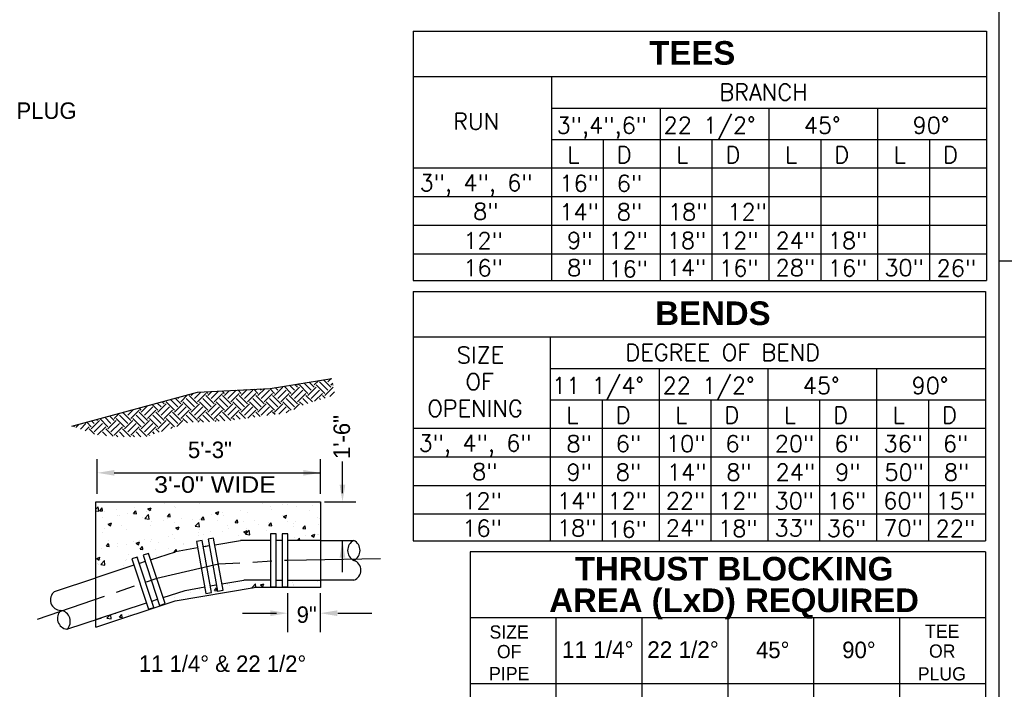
# Model space of a CAD drawing. Header units: feet. Extents: x 6 to 191, y 4 to 30.
# Tile 29 of 42: x 72.59 to 80.3, y 8.84 to 14.08. Entities that reach past the tile are written whole.
import ezdxf
from ezdxf.enums import TextEntityAlignment as Align

# ---------------------------------------------------------------- set-up
doc = ezdxf.new("R2010")
doc.units = ezdxf.units.FT
doc.header["$MEASUREMENT"] = 0
doc.linetypes.add('DASHDOT', pattern=[1, 0.5, -0.25, 0, -0.25])
doc.linetypes.add('E', pattern=[1, 0.75, -0.05, 0.15, -0.05])
for name, color, linetype in [('DETAIL', 130, 'Continuous'), ('DETAILS', 4, 'Continuous'), ('MISC_LINE', 10, 'DASHDOT'), ('SHEET', 7, 'Continuous'), ('text', 9, 'Continuous')]:
    doc.layers.add(name, color=color, linetype=linetype)
doc.styles.add('RS1', font='SIMPLEX.SHX', dxfattribs={"height": 0.1})
doc.styles.add('SOLID', font='arialbd.ttf')
doc.styles.get("Standard").update_dxf_attribs({"font": 'font31.shx'})

msp = doc.modelspace()

# ---------------------------------------------------------------- linework, layer by layer
at = {"color": 247}
for p, q in [((74.89612, 11.21894), (74.93095, 11.25377)), ((75.02661, 11.20262), (74.96928, 11.25996)), ((75.00214, 11.2434), (75.02823, 11.26948)), ((74.19475, 11.15369), (74.17605, 11.1724)), ((74.19475, 11.13738), (74.23281, 11.17544)), ((74.21922, 11.11291), (74.28446, 11.17816)), ((74.32524, 11.15369), (74.2999, 11.17903)), ((74.32524, 11.13738), (74.37069, 11.18283)), ((74.34971, 11.17816), (74.34634, 11.18152)), ((74.34971, 11.11291), (74.41495, 11.17816)), ((74.45573, 11.15369), (74.42374, 11.18567)), ((74.45573, 11.13738), (74.50857, 11.19022)), ((74.48019, 11.17816), (74.47019, 11.18816)), ((74.48019, 11.11291), (74.54544, 11.17816)), ((74.58621, 11.15369), (74.54759, 11.19231)), ((74.58621, 11.13738), (74.65146, 11.20262)), ((74.61068, 11.17816), (74.59014, 11.1987)), ((74.61068, 11.11291), (74.67592, 11.17816)), ((74.63515, 11.20262), (74.63227, 11.2055)), ((74.7167, 11.15369), (74.66035, 11.21004)), ((74.74117, 11.17816), (74.70248, 11.21685)), ((74.7167, 11.13738), (74.78195, 11.20262)), ((74.74117, 11.11291), (74.80641, 11.17816)), ((74.76563, 11.20262), (74.74461, 11.22365)), ((74.76563, 11.21894), (74.77532, 11.22862)), ((74.84719, 11.15369), (74.78195, 11.21894)), ((74.87166, 11.17816), (74.81482, 11.235)), ((74.84719, 11.13738), (74.91243, 11.20262)), ((74.89612, 11.20262), (74.85694, 11.24181)), ((74.87166, 11.2434), (74.87259, 11.24433)), ((74.87166, 11.11291), (74.9369, 11.17816)), ((74.97768, 11.15369), (74.91243, 11.21894)), ((75.00214, 11.17816), (74.9369, 11.2434)), ((74.97768, 11.13738), (75.04292, 11.20262)), ((75.02661, 11.21894), (75.04128, 11.2336)), ((75.04452, 11.21733), (75.04292, 11.21894)), ((73.82775, 11.04767), (73.77045, 11.10498)), ((73.85222, 11.07214), (73.80898, 11.11538)), ((73.82775, 11.11291), (73.83807, 11.12323)), ((73.85222, 11.08845), (73.9051, 11.14132)), ((73.95824, 11.04767), (73.893, 11.11291)), ((73.98271, 11.07214), (73.91746, 11.13738)), ((73.93378, 11.13738), (73.94978, 11.15339)), ((73.95824, 11.11291), (74.00876, 11.16343)), ((73.98271, 11.08845), (74.04795, 11.15369)), ((74.08873, 11.04767), (74.02349, 11.11291)), ((74.1132, 11.07214), (74.04795, 11.13738)), ((74.06426, 11.15369), (74.0522, 11.16576)), ((74.06426, 11.13738), (74.09493, 11.16805)), ((74.08873, 11.11291), (74.14664, 11.17082)), ((74.1132, 11.08845), (74.17844, 11.15369)), ((74.21922, 11.04767), (74.15397, 11.11291)), ((74.24368, 11.07214), (74.17844, 11.13738)), ((74.24368, 11.08845), (74.30893, 11.15369)), ((74.34971, 11.04767), (74.28446, 11.11291)), ((74.37417, 11.07214), (74.30893, 11.13738)), ((74.37417, 11.08845), (74.43942, 11.15369)), ((74.48019, 11.04767), (74.41495, 11.11291)), ((74.50466, 11.07214), (74.43942, 11.13738)), ((74.50466, 11.08845), (74.5699, 11.15369)), ((74.61068, 11.04767), (74.54544, 11.11291)), ((74.63515, 11.07214), (74.5699, 11.13738)), ((74.63515, 11.08845), (74.70039, 11.15369)), ((74.74117, 11.04767), (74.67592, 11.11291)), ((74.76563, 11.07214), (74.70039, 11.13738)), ((74.76563, 11.08845), (74.83088, 11.15369)), ((74.84497, 11.07435), (74.80641, 11.11291)), ((74.88227, 11.08599), (74.83088, 11.13738)), ((74.89884, 11.09117), (74.96137, 11.15369)), ((74.94442, 11.1054), (74.9369, 11.11291)), ((74.98171, 11.11704), (74.96137, 11.13738)), ((75.01741, 11.12818), (75.05485, 11.16562)), ((73.43629, 10.98243), (73.48059, 11.02672)), ((73.46076, 10.95796), (73.526, 11.0232)), ((73.54231, 11.0232), (73.52642, 11.0391)), ((73.54231, 11.00689), (73.5923, 11.05688)), ((73.56678, 11.04767), (73.56495, 11.0495)), ((73.56678, 10.98243), (73.63202, 11.04767)), ((73.59125, 10.95796), (73.65649, 11.0232)), ((73.6728, 11.0232), (73.62917, 11.06683)), ((73.69727, 11.04767), (73.6677, 11.07724)), ((73.6728, 11.00689), (73.73804, 11.07214)), ((73.69727, 10.98243), (73.76251, 11.04767)), ((73.72173, 11.07214), (73.70623, 11.08764)), ((73.72173, 11.08845), (73.72636, 11.09307)), ((73.72173, 10.95796), (73.78698, 11.0232)), ((73.80329, 11.0232), (73.73804, 11.08845)), ((73.80329, 11.00689), (73.86853, 11.07214)), ((73.82775, 10.98243), (73.893, 11.04767)), ((73.85222, 10.95796), (73.91746, 11.0232)), ((73.93378, 11.0232), (73.86853, 11.08845)), ((73.93378, 11.00689), (73.99902, 11.07214)), ((73.95824, 10.98243), (74.02349, 11.04767)), ((73.98271, 10.95796), (74.04795, 11.0232)), ((74.06426, 11.0232), (73.99902, 11.08845)), ((74.06426, 11.00689), (74.12951, 11.07214)), ((74.08873, 10.98243), (74.15397, 11.04767)), ((74.1132, 10.95796), (74.17844, 11.0232)), ((74.19475, 11.0232), (74.12951, 11.08845)), ((74.19475, 11.00689), (74.25999, 11.07214)), ((74.21922, 10.98243), (74.28446, 11.04767)), ((74.24368, 10.95796), (74.30893, 11.0232)), ((74.32524, 11.0232), (74.25999, 11.08845)), ((74.32524, 11.00689), (74.39048, 11.07214)), ((74.34971, 10.98243), (74.41495, 11.04767)), ((74.37539, 10.95918), (74.43942, 11.0232)), ((74.45573, 11.0232), (74.39048, 11.08845)), ((74.45573, 11.00689), (74.52097, 11.07214)), ((74.48019, 10.98243), (74.54544, 11.04767)), ((74.58621, 11.0232), (74.52097, 11.08845)), ((74.52593, 10.97923), (74.5699, 11.0232)), ((74.58621, 11.00689), (74.65146, 11.07214)), ((74.62002, 10.99176), (74.67592, 11.04767)), ((74.7167, 11.0232), (74.65146, 11.08845)), ((74.67726, 11.00007), (74.70039, 11.0232)), ((74.73701, 11.0272), (74.78195, 11.07214)), ((74.81004, 11.06036), (74.78195, 11.08845)), ((73.15085, 10.87641), (73.21609, 10.94165)), ((73.19978, 10.94165), (73.19248, 10.94895)), ((73.28134, 10.89272), (73.21817, 10.95588)), ((73.3058, 10.91718), (73.2567, 10.96628)), ((73.28134, 10.87641), (73.34658, 10.94165)), ((73.33027, 10.94165), (73.29523, 10.97668)), ((73.33027, 10.95796), (73.36887, 10.99657)), ((73.41182, 10.89272), (73.34658, 10.95796)), ((73.43629, 10.91718), (73.37105, 10.98243)), ((73.46076, 10.94165), (73.39798, 11.00442)), ((73.41182, 11.00689), (73.41356, 11.00863)), ((73.41182, 10.87641), (73.47707, 10.94165)), ((73.54231, 10.89272), (73.47707, 10.95796)), ((73.56678, 10.91718), (73.50154, 10.98243)), ((73.59125, 10.94165), (73.526, 11.00689)), ((73.54231, 10.87641), (73.60756, 10.94165)), ((73.6728, 10.89272), (73.60756, 10.95796)), ((73.69727, 10.91718), (73.63202, 10.98243)), ((73.72173, 10.94165), (73.65649, 11.00689)), ((73.6728, 10.87641), (73.73804, 10.94165)), ((73.80329, 10.89272), (73.73804, 10.95796)), ((73.82775, 10.91718), (73.76251, 10.98243)), ((73.85222, 10.94165), (73.78698, 11.00689)), ((73.8222, 10.89532), (73.86853, 10.94165)), ((73.90395, 10.92254), (73.86853, 10.95796)), ((73.94746, 10.92797), (73.893, 10.98243)), ((73.98271, 10.94165), (73.91746, 11.00689)), ((73.98534, 10.92797), (73.99902, 10.94165)), ((74.02901, 10.92797), (73.99902, 10.95796)), ((74.07598, 10.92993), (74.02349, 10.98243)), ((74.1132, 10.94165), (74.04795, 11.00689)), ((74.121, 10.93314), (74.12951, 10.94165)), ((74.1521, 10.93536), (74.12951, 10.95796)), ((74.19778, 10.93862), (74.15397, 10.98243)), ((74.24345, 10.94188), (74.17844, 11.00689)), ((74.27248, 10.94548), (74.25999, 10.95796)), ((74.31566, 10.95123), (74.28446, 10.98243)), ((74.35884, 10.95698), (74.30893, 11.00689)), ((74.43081, 10.96656), (74.41495, 10.98243)), ((74.47399, 10.97232), (74.43942, 11.00689)), ((74.54596, 10.9819), (74.54544, 10.98243)), ((74.58914, 10.98765), (74.5699, 11.00689)), ((73.02036, 10.89272), (73.01267, 10.9004)), ((73.03012, 10.88616), (73.05608, 10.91212)), ((73.06629, 10.8734), (73.11007, 10.91718)), ((73.10246, 10.86063), (73.13454, 10.89272)), ((73.15085, 10.89272), (73.11542, 10.92814)), ((73.17641, 10.83453), (73.13454, 10.87641)), ((73.17532, 10.91718), (73.15395, 10.93854)), ((73.17532, 10.85194), (73.24056, 10.91718)), ((73.20016, 10.82785), (73.26503, 10.89272)), ((73.32388, 10.81755), (73.26503, 10.87641)), ((73.3058, 10.85194), (73.37105, 10.91718)), ((73.33027, 10.82747), (73.39551, 10.89272)), ((73.45777, 10.81415), (73.39551, 10.87641)), ((73.43629, 10.85194), (73.50154, 10.91718)), ((73.46076, 10.82747), (73.526, 10.89272)), ((73.5858, 10.81661), (73.526, 10.87641)), ((73.56678, 10.85194), (73.63202, 10.91718)), ((73.59125, 10.82747), (73.65649, 10.89272)), ((73.68369, 10.8492), (73.65649, 10.87641)), ((73.69994, 10.85461), (73.76251, 10.91718)), ((73.7733, 10.87904), (73.78698, 10.89272)), ((73.21713, 10.82644), (73.21609, 10.82747)), ((73.2705, 10.82199), (73.24056, 10.85194)), ((73.35946, 10.81459), (73.34658, 10.82747)), ((73.40884, 10.81415), (73.37105, 10.85194)), ((73.49039, 10.81415), (73.47707, 10.82747)), ((73.53933, 10.81415), (73.50154, 10.85194)), ((73.61027, 10.82476), (73.60756, 10.82747)), ((73.64698, 10.83698), (73.63202, 10.85194)), ((73.18697, 10.24692), (73.2053, 10.26602)), ((73.20938, 10.23096), (73.2053, 10.26601)), ((73.21812, 10.23552), (73.23591, 10.25673)), ((73.24018, 10.23359), (73.23592, 10.25672)), ((73.48819, 10.26213), (73.48819, 10.26213)), ((73.59362, 10.24884), (73.61946, 10.25876)), ((73.59362, 10.24884), (73.61198, 10.23646)), ((73.61199, 10.23645), (73.61947, 10.25875)), ((73.72128, 10.29281), (73.72128, 10.29281)), ((73.79989, 10.26925), (73.79989, 10.26925)), ((73.80946, 10.26327), (73.80946, 10.26327)), ((74.00115, 10.29094), (74.00115, 10.29094)), ((74.29361, 10.29927), (74.29361, 10.29927)), ((74.49064, 10.29094), (74.49064, 10.29094)), ((74.55471, 10.26975), (74.55471, 10.26975)), ((74.64711, 10.28192), (74.64711, 10.28192)), ((74.68766, 10.28262), (74.68766, 10.28262)), ((74.75378, 10.27135), (74.75378, 10.27135)), ((74.78689, 10.30032), (74.78689, 10.30032)), ((74.88468, 10.27429), (74.88468, 10.27429)), ((74.9402, 10.29498), (74.9402, 10.29498)), ((73.18697, 10.23444), (73.20937, 10.23097)), ((73.21812, 10.23552), (73.24018, 10.23359)), ((73.24185, 10.18599), (73.24185, 10.18599)), ((73.25601, 10.23156), (73.25601, 10.23156)), ((73.34841, 10.24373), (73.34841, 10.24373)), ((73.35429, 10.19454), (73.35429, 10.19454)), ((73.36941, 10.19536), (73.36941, 10.19536)), ((73.43354, 10.21366), (73.43354, 10.21366)), ((73.48284, 10.21236), (73.50063, 10.23357)), ((73.48284, 10.21236), (73.5049, 10.21043)), ((73.50491, 10.21043), (73.50064, 10.23356)), ((73.55131, 10.18621), (73.55131, 10.18621)), ((73.57044, 10.17497), (73.59919, 10.20493)), ((73.57044, 10.17497), (73.60326, 10.16988)), ((73.58465, 10.23231), (73.58465, 10.23231)), ((73.60327, 10.16987), (73.59919, 10.20492)), ((73.62304, 10.23964), (73.62304, 10.23964)), ((73.74756, 10.1892), (73.76535, 10.21041)), ((73.74756, 10.1892), (73.76962, 10.18727)), ((73.74833, 10.17789), (73.74833, 10.17789)), ((73.76963, 10.18727), (73.76536, 10.2104)), ((73.85636, 10.17781), (73.85636, 10.17781)), ((73.94535, 10.16956), (73.94535, 10.16956)), ((74.01228, 10.16604), (74.03008, 10.18725)), ((74.03435, 10.16411), (74.03008, 10.18724)), ((74.08945, 10.2085), (74.08945, 10.2085)), ((74.12403, 10.21928), (74.14987, 10.2292)), ((74.12403, 10.21928), (74.14239, 10.2069)), ((74.14239, 10.20689), (74.14988, 10.22919)), ((74.18184, 10.22066), (74.18184, 10.22066)), ((74.18616, 10.19407), (74.18616, 10.19407)), ((74.32162, 10.23907), (74.32162, 10.23907)), ((74.37259, 10.2177), (74.37259, 10.2177)), ((74.56428, 10.24537), (74.56428, 10.24537)), ((74.64561, 10.19683), (74.64561, 10.19683)), ((74.65444, 10.18972), (74.68028, 10.19964)), ((74.65444, 10.18972), (74.6728, 10.17734)), ((74.6728, 10.17733), (74.68029, 10.19963)), ((74.86085, 10.23377), (74.86085, 10.23377)), ((74.92288, 10.18544), (74.92288, 10.18544)), ((74.93571, 10.17212), (74.93571, 10.17212)), ((73.25131, 10.09816), (73.25131, 10.09816)), ((73.28352, 10.1298), (73.30936, 10.13972)), ((73.28352, 10.1298), (73.30187, 10.11742)), ((73.30188, 10.11741), (73.30936, 10.13971)), ((73.39109, 10.11656), (73.39109, 10.11656)), ((73.61855, 10.11678), (73.61855, 10.11678)), ((73.62418, 10.14725), (73.62418, 10.14725)), ((73.71658, 10.15941), (73.71658, 10.15941)), ((73.80497, 10.14041), (73.80497, 10.14041)), ((73.81392, 10.10024), (73.83977, 10.11016)), ((73.81392, 10.10024), (73.83228, 10.08786)), ((73.83229, 10.08785), (73.83977, 10.11016)), ((73.96433, 10.11388), (73.99308, 10.14384)), ((73.96433, 10.11388), (73.99716, 10.10879)), ((73.99716, 10.10878), (73.99309, 10.14383)), ((73.99667, 10.16808), (73.99667, 10.16808)), ((74.01228, 10.16604), (74.03435, 10.16411)), ((74.14237, 10.16124), (74.14237, 10.16124)), ((74.21513, 10.12293), (74.21513, 10.12293)), ((74.22453, 10.0935), (74.22453, 10.0935)), ((74.27701, 10.14288), (74.2948, 10.16409)), ((74.27701, 10.14288), (74.29907, 10.14095)), ((74.29907, 10.14095), (74.29481, 10.16408)), ((74.33939, 10.15291), (74.33939, 10.15291)), ((74.3681, 10.09483), (74.3681, 10.09483)), ((74.43037, 10.15988), (74.43037, 10.15988)), ((74.45762, 10.12419), (74.45762, 10.12419)), ((74.53641, 10.14459), (74.53641, 10.14459)), ((74.54173, 10.11972), (74.55952, 10.14093)), ((74.54173, 10.11972), (74.56379, 10.11779)), ((74.55001, 10.13635), (74.55001, 10.13635)), ((74.5638, 10.11778), (74.55953, 10.14092)), ((74.55979, 10.12251), (74.55979, 10.12251)), ((74.68979, 10.15475), (74.68979, 10.15475)), ((74.73343, 10.13627), (74.73343, 10.13627)), ((74.73404, 10.11579), (74.73404, 10.11579)), ((74.74929, 10.14849), (74.74929, 10.14849)), ((74.80645, 10.09656), (74.82425, 10.11777)), ((74.80645, 10.09656), (74.82851, 10.09463)), ((74.82852, 10.09462), (74.82425, 10.11776)), ((74.93045, 10.12794), (74.93045, 10.12794)), ((73.23736, 10.06312), (73.23736, 10.06312)), ((73.42906, 10.0908), (73.42906, 10.0908)), ((73.75927, 10.03225), (73.75927, 10.03225)), ((73.78465, 10.04904), (73.78465, 10.04904)), ((73.80049, 10.01755), (73.80049, 10.01755)), ((73.99218, 10.04522), (73.99218, 10.04522)), ((73.99236, 10.06293), (73.99236, 10.06293)), ((73.99989, 10.08599), (73.99989, 10.08599)), ((74.08475, 10.0751), (74.08475, 10.0751)), ((74.18168, 10.07121), (74.18168, 10.07121)), ((74.30356, 10.0419), (74.30356, 10.0419)), ((74.34433, 10.07068), (74.37018, 10.0806)), ((74.34433, 10.07068), (74.36269, 10.0583)), ((74.35822, 10.05279), (74.38697, 10.08275)), ((74.35822, 10.05279), (74.39105, 10.0477)), ((74.3627, 10.05829), (74.37018, 10.0806)), ((74.39106, 10.04769), (74.38698, 10.08274)), ((74.5188, 10.07884), (74.5188, 10.07884)), ((74.7448, 10.02563), (74.7448, 10.02563)), ((74.76202, 10.00203), (74.78086, 10.02166)), ((74.78315, 10.00203), (74.78087, 10.02166)), ((74.82579, 10.03987), (74.82579, 10.03987)), ((74.87474, 10.04113), (74.90058, 10.05105)), ((74.87474, 10.04113), (74.8931, 10.02874)), ((74.89311, 10.02873), (74.90059, 10.05104)), ((74.91819, 10.05204), (74.91819, 10.05204)), ((74.93122, 10.04926), (74.93122, 10.04926)), ((73.23287, 9.94026), (73.23287, 9.94026)), ((73.26933, 9.95791), (73.28712, 9.97911)), ((73.26933, 9.95791), (73.29139, 9.95598)), ((73.28241, 10.00594), (73.28241, 10.00594)), ((73.29139, 9.95597), (73.28713, 9.97911)), ((73.294, 9.97099), (73.294, 9.97099)), ((73.35417, 9.97515), (73.35417, 9.97515)), ((73.36023, 9.95637), (73.36023, 9.95637)), ((73.42457, 9.96793), (73.42457, 9.96793)), ((73.47943, 9.99762), (73.47943, 9.99762)), ((73.50382, 9.9812), (73.52966, 9.99112)), ((73.50382, 9.9812), (73.52218, 9.96882)), ((73.52218, 9.96881), (73.52967, 9.99112)), ((73.52709, 10.00168), (73.52709, 10.00168)), ((73.53405, 9.93475), (73.55184, 9.95595)), ((73.55612, 9.93281), (73.55185, 9.95595)), ((73.55725, 9.94804), (73.55725, 9.94804)), ((73.56941, 10.01209), (73.56941, 10.01209)), ((73.61406, 9.99392), (73.61406, 9.99392)), ((73.61949, 10.01384), (73.61949, 10.01384)), ((73.67646, 9.98929), (73.67646, 9.98929)), ((73.75427, 9.93972), (73.75427, 9.93972)), ((73.87309, 9.968), (73.87309, 9.968)), ((73.87348, 9.98097), (73.87348, 9.98097)), ((74.04355, 9.95522), (74.06007, 9.96157)), ((74.05888, 9.95799), (74.06008, 9.96156)), ((74.0705, 9.97264), (74.0705, 9.97264)), ((73.19371, 9.86217), (73.21956, 9.87209)), ((73.19371, 9.86217), (73.21207, 9.84978)), ((73.21208, 9.84978), (73.21956, 9.87208)), ((73.44261, 9.89411), (73.44261, 9.89411)), ((73.52239, 9.86828), (73.52239, 9.86828)), ((73.53405, 9.93475), (73.55611, 9.93282)), ((73.60958, 9.87106), (73.60958, 9.87106)), ((73.65785, 9.93106), (73.65785, 9.93106)), ((73.66217, 9.88668), (73.66217, 9.88668)), ((73.79877, 9.91159), (73.81656, 9.93279)), ((73.79877, 9.91159), (73.8041, 9.91112)), ((73.81988, 9.91483), (73.81657, 9.93279)), ((73.19691, 9.82543), (73.19691, 9.82543)), ((73.20899, 9.81834), (73.20899, 9.81834)), ((73.22548, 9.81545), (73.25423, 9.84541)), ((73.22548, 9.81545), (73.2583, 9.81036)), ((73.22737, 9.85717), (73.22737, 9.85717)), ((73.22839, 9.8174), (73.22839, 9.8174)), ((73.25831, 9.81035), (73.25423, 9.8454)), ((73.40601, 9.81001), (73.40601, 9.81001)), ((73.42008, 9.84507), (73.42008, 9.84507)), ((73.43, 9.85611), (73.43, 9.85611)), ((74.1147, 9.61081), (74.1325, 9.63202)), ((74.13677, 9.60887), (74.1325, 9.63201)), ((74.21404, 9.65558), (74.21404, 9.65558)), ((74.40716, 9.63218), (74.4359, 9.66214)), ((74.40716, 9.63218), (74.41219, 9.6314)), ((74.4392, 9.63388), (74.43591, 9.66213)), ((74.47484, 9.65445), (74.50068, 9.66437)), ((74.47484, 9.65445), (74.49319, 9.64207)), ((74.4932, 9.64206), (74.50068, 9.66436)), ((74.73134, 9.65704), (74.73134, 9.65704)), ((74.73295, 9.64843), (74.73295, 9.64843)), ((74.91776, 9.68067), (74.91776, 9.68067)), ((73.80599, 9.55519), (73.80599, 9.55519)), ((73.9252, 9.59644), (73.9252, 9.59644)), ((73.9988, 9.61863), (73.9988, 9.61863)), ((74.1147, 9.61081), (74.13676, 9.60888)), ((74.12222, 9.58812), (74.12222, 9.58812)), ((73.78253, 9.5261), (73.78253, 9.5261)), ((73.27441, 9.39484), (73.29881, 9.42026)), ((73.30724, 9.38974), (73.30351, 9.42182)), ((73.34137, 9.43437), (73.34258, 9.43355)), ((73.34258, 9.43354), (73.34304, 9.43492)), ((73.37175, 9.40268), (73.38954, 9.42388)), ((73.37175, 9.40268), (73.39381, 9.40075)), ((73.39381, 9.40074), (73.38954, 9.42388)), ((73.44152, 9.42675), (73.44152, 9.42675)), ((73.45773, 9.42549), (73.45773, 9.42549)), ((73.22628, 9.38981), (73.22628, 9.38981)), ((73.27441, 9.39484), (73.30724, 9.38974))]:
    msp.add_line(p, q, dxfattribs=at)
at = {"layer": 'DETAIL'}
for p, q in [((74.55215, 11.19256), (75.03393, 11.2704)), ((73.98158, 11.16197), (74.55215, 11.19256)), ((72.9997, 10.8969), (73.98158, 11.16197)), ((73.18697, 10.30423), (74.94377, 10.30423)), ((73.18697, 9.32385), (73.18697, 10.30423)), ((74.94377, 10.30423), (74.94377, 9.63388)), ((74.03108, 10.04972), (74.03108, 10.04972)), ((74.1091, 10.01957), (74.06519, 10.01164)), ((74.18257, 9.61279), (74.1091, 10.01957)), ((74.59725, 10.0537), (74.55263, 10.0537)), ((74.55263, 10.0537), (74.55263, 9.64033)), ((74.59725, 9.64033), (74.59725, 10.0537)), ((74.64461, 10.0537), (74.64461, 9.64033)), ((74.68923, 10.0537), (74.64461, 10.0537)), ((74.68923, 9.64033), (74.68923, 10.0537)), ((73.98385, 9.94444), (73.81037, 9.91311)), ((74.01858, 10.00322), (73.97467, 9.99529)), ((73.97467, 9.99529), (74.04813, 9.58851)), ((74.09205, 9.59644), (74.01858, 10.00322)), ((74.07437, 9.96079), (74.02777, 9.95237)), ((74.06519, 10.01164), (74.13865, 9.60485)), ((74.11838, 9.96817), (74.32031, 10.00203)), ((74.55263, 10.00203), (74.32031, 10.00203)), ((74.64461, 10.00203), (74.59725, 10.00203)), ((74.94712, 10.00203), (74.68923, 10.00203)), ((74.94712, 10.00203), (75.20594, 10.00203)), ((73.51148, 9.87178), (73.46912, 9.85775)), ((73.64152, 9.47941), (73.51148, 9.87178)), ((73.59879, 9.90072), (73.55643, 9.88668)), ((73.55643, 9.88668), (73.68647, 9.49431)), ((73.72883, 9.50834), (73.59879, 9.90072)), ((73.61522, 9.85114), (73.81037, 9.91311)), ((73.48537, 9.8087), (73.18697, 9.70981)), ((73.46912, 9.85775), (73.59916, 9.46537)), ((73.57269, 9.83764), (73.52773, 9.82274)), ((72.86384, 9.60272), (73.18697, 9.70981)), ((73.80702, 9.53054), (74.42707, 9.63388)), ((73.88495, 9.61154), (74.03895, 9.63935)), ((74.08287, 9.64729), (74.12947, 9.6557)), ((74.17348, 9.66308), (74.34598, 9.692)), ((74.236, 9.64824), (74.236, 9.64824)), ((74.55263, 9.692), (74.34598, 9.692)), ((74.94377, 9.63388), (74.42707, 9.63388)), ((74.55263, 9.64033), (74.59725, 9.64033)), ((74.59725, 9.692), (74.64461, 9.692)), ((74.64461, 9.64033), (74.68923, 9.64033)), ((74.68923, 9.692), (74.94712, 9.692)), ((74.72688, 9.67382), (74.72688, 9.67382)), ((75.20594, 9.692), (74.94712, 9.692)), ((73.71275, 9.55686), (73.88495, 9.61154)), ((74.04813, 9.58851), (74.09205, 9.59644)), ((74.13865, 9.60485), (74.18257, 9.61279)), ((73.18697, 9.32385), (73.80702, 9.53054)), ((73.18697, 9.3832), (73.5829, 9.51442)), ((73.59916, 9.46537), (73.64152, 9.47941)), ((73.62526, 9.52845), (73.67022, 9.54335)), ((73.68647, 9.49431), (73.72883, 9.50834)), ((72.96137, 9.30843), (73.23135, 9.39791))]:
    msp.add_line(p, q, dxfattribs=at)
for centre, radius, start, end in [((75.24338, 9.92452), 0.08608, 115.785764, 244.214236), ((75.1685, 9.92452), 0.08608, 295.785764, 64.214236), ((75.17879, 9.76951), 0.08212, 289.307936, 70.692064), ((72.914, 9.53769), 0.08212, 127.643827, 269.027956), ((72.97253, 9.39378), 0.08608, 134.121656, 262.550127), ((72.90145, 9.37022), 0.08608, 314.121656, 82.550127)]:
    msp.add_arc(centre, radius, start, end, dxfattribs=at)
at = {"layer": 'DETAILS'}
for p, q in [((75.67083, 13.98577), (80.15535, 13.98577)), ((75.67083, 13.98577), (75.67083, 12.03714)), ((80.15535, 13.98577), (80.15535, 12.03714)), ((75.67083, 13.63273), (80.15535, 13.63273)), ((76.75121, 13.63273), (76.75121, 12.03714)), ((76.75121, 13.3836), (80.15535, 13.3836)), ((77.60224, 13.3836), (77.60224, 12.03714)), ((78.45328, 13.3836), (78.45328, 12.03714)), ((79.30432, 13.3836), (79.30432, 12.03714)), ((76.75121, 13.14025), (80.15535, 13.14025)), ((77.15669, 13.14025), (77.15669, 12.03714)), ((78.00773, 13.14025), (78.00773, 12.03714)), ((78.85876, 13.14025), (78.85876, 12.03714)), ((79.7098, 13.14025), (79.7098, 12.03714)), ((75.67083, 12.91676), (80.15535, 12.91676)), ((75.67083, 12.69327), (80.15535, 12.69327)), ((75.67083, 12.46977), (80.15535, 12.46977)), ((75.67083, 12.24628), (80.15535, 12.24628)), ((75.67083, 12.03714), (80.15535, 12.03714)), ((75.67083, 11.94925), (75.67083, 10.00062)), ((75.67083, 11.94925), (80.14732, 11.94925)), ((80.14732, 11.94925), (80.14732, 10.00062)), ((75.67083, 11.59621), (80.14732, 11.59621)), ((76.74317, 11.59621), (76.74317, 10.00062)), ((76.74317, 11.34709), (80.14732, 11.34709)), ((77.59421, 11.34709), (77.59421, 10.00062)), ((78.44524, 11.34709), (78.44524, 10.00062)), ((79.29628, 11.34709), (79.29628, 10.00062)), ((76.74317, 11.10374), (80.14732, 11.10374)), ((77.14866, 11.10374), (77.14866, 10.00062)), ((77.99969, 11.10374), (77.99969, 10.00062)), ((78.85073, 11.10374), (78.85073, 10.00062)), ((79.70177, 11.10374), (79.70177, 10.00062)), ((75.67083, 10.88024), (80.14732, 10.88024)), ((75.67083, 10.65675), (80.14732, 10.65675)), ((75.67083, 10.43326), (80.14732, 10.43326)), ((75.67083, 10.20976), (80.14732, 10.20976)), ((75.67083, 10.00062), (80.14732, 10.00062)), ((80.14732, 8.88057), (76.11518, 8.88057))]:
    msp.add_line(p, q, dxfattribs=at)
at = {"layer": 'MISC_LINE', "linetype": 'E', "flags": 128}
msp.add_lwpolyline([(75.41386, 9.85902), (74.68923, 9.84702), (74.14584, 9.81618), (73.66381, 9.70453), (72.72937, 9.38433)], dxfattribs=at)
at = {"layer": 'SHEET'}
for p, q in [((80.14732, 9.91445), (76.11518, 9.91445)), ((76.11518, 9.91445), (76.11518, 7.32975)), ((80.14732, 9.91445), (80.14732, 7.32975)), ((80.14732, 9.39751), (76.11518, 9.39751)), ((76.7872, 9.39751), (76.7872, 7.32975)), ((77.45922, 9.39751), (77.45922, 7.32975)), ((78.13125, 9.39751), (78.13125, 7.32975)), ((78.80327, 9.39751), (78.80327, 7.32975)), ((79.47529, 9.39751), (79.47529, 7.32975))]:
    msp.add_line(p, q, dxfattribs=at)
at = {"layer": 'SHEET', "flags": 128}
for points in [[(80.25186, 24.37445), (80.25186, 3.62445)], [(80.25186, 12.19069), (98.47252, 12.19069)]]:
    msp.add_lwpolyline(points, dxfattribs=at)
at = {"layer": 'text'}
for p, q in [((73.19836, 10.3668), (73.19836, 10.63761)), ((74.94377, 10.3668), (74.94377, 10.63761)), ((73.33123, 10.53177), (74.94377, 10.53177)), ((74.97655, 10.30564), (75.22245, 10.30564)), ((74.68557, 9.59165), (74.68557, 9.28471)), ((74.94331, 9.59165), (74.94331, 9.28471))]:
    msp.add_line(p, q, dxfattribs=at)
at = {"layer": 'text', "color": 9}
for p, q in [((75.11687, 10.37278), (75.11687, 10.61915)), ((75.11687, 9.75566), (75.11687, 10.00203)), ((74.33435, 9.43368), (74.60097, 9.43368)), ((75.08066, 9.43368), (75.34729, 9.43368))]:
    msp.add_line(p, q, dxfattribs=at)
at = {"layer": 'text'}
msp.add_solid([(73.33123, 10.50963), (73.33123, 10.55392), (73.19836, 10.53177)], dxfattribs=at)
at = {"layer": 'text', "color": 9}
for points in [[(74.8109, 10.50963), (74.8109, 10.55392), (74.94377, 10.53177)], [(75.13901, 10.4385), (75.09473, 10.4385), (75.11687, 10.30564)], [(75.13901, 9.86916), (75.09473, 9.86916), (75.11687, 10.00203)], [(74.55271, 9.41153), (74.55271, 9.45582), (74.68557, 9.43368)], [(75.07618, 9.41153), (75.07618, 9.45582), (74.94331, 9.43368)]]:
    msp.add_solid(points, dxfattribs=at)

# ---------------------------------------------------------------- texts
at = {"layer": 'text', "color": 9, "style": 'SOLID'}
for s, p in [('TEES', (77.51728, 13.7247)), ('BENDS', (77.5643, 11.68818))]:
    msp.add_text(s, height=0.184537, dxfattribs=at).set_placement(p)
at = {"layer": 'text', "style": 'RS1'}
for s, height, p in [('BRANCH', 0.129176, (78.06587, 13.44529)), ('RUN', 0.129176, (75.98316, 13.21653)), ('3",4",6"', 0.129176, (76.7923, 13.18634)), ('22 1/2%%D', 0.129176, (77.62954, 13.18634)), ('45%%D', 0.129176, (78.72664, 13.18634)), ('90%%D', 0.129176, (79.57768, 13.18634)), ('L', 0.12918, (76.87755, 12.95544)), ('D', 0.12918, (77.26301, 12.95544)), ('L', 0.12918, (77.72859, 12.95544)), ('D', 0.12918, (78.11404, 12.95544)), ('L', 0.12918, (78.57963, 12.95544)), ('D', 0.12918, (78.96508, 12.95544)), ('L', 0.12918, (79.43066, 12.95544)), ('D', 0.12918, (79.81611, 12.95544)), ('3", 4", 6"', 0.129176, (75.72015, 12.73608)), ('16"', 0.129176, (76.81396, 12.73195)), ('6"', 0.129176, (77.26301, 12.73195)), ('8"', 0.129176, (76.1394, 12.51304)), ('14"', 0.129176, (76.81396, 12.50845)), ('8"', 0.129176, (77.26301, 12.50845)), ('18"', 0.129176, (77.66346, 12.50845)), ('12"', 0.129176, (78.12852, 12.50845)), ('12"', 0.129176, (76.0624, 12.28306)), ('9"', 0.129176, (76.87422, 12.28496)), ('12"', 0.129176, (77.19826, 12.28496)), ('18"', 0.129176, (77.65459, 12.28496)), ('12"', 0.129176, (78.06377, 12.28496)), ('24"', 0.129176, (78.50563, 12.28496)), ('18"', 0.129176, (78.91481, 12.28496)), ('16"', 0.129176, (76.0624, 12.07045)), ('8"', 0.129176, (76.87422, 12.07189)), ('16"', 0.129176, (77.19826, 12.06147)), ('14"', 0.129176, (77.65459, 12.07189)), ('16"', 0.129176, (78.06377, 12.0687)), ('28"', 0.129176, (78.50563, 12.07189)), ('16"', 0.129176, (78.91481, 12.0687)), ('30"', 0.129176, (79.35667, 12.07189)), ('26"', 0.129176, (79.76584, 12.0687)), ('SIZE', 0.129176, (76.01118, 11.38916)), ('DEGREE OF BEND', 0.1291762, (77.33137, 11.40877)), ('OF', 0.129176, (76.07963, 11.18001)), ('11 1/4%%D', 0.129176, (76.756, 11.14982)), ('22 1/2%%D', 0.129176, (77.62151, 11.14982)), ('45%%D', 0.129176, (78.7186, 11.14982)), ('90%%D', 0.129176, (79.56964, 11.14982)), ('OPENING', 0.129176, (75.78016, 10.97087)), ('L', 0.12918, (76.86952, 10.91892)), ('D', 0.12918, (77.25497, 10.91892)), ('L', 0.12918, (77.72055, 10.91892)), ('D', 0.12918, (78.10601, 10.91892)), ('L', 0.12918, (78.57159, 10.91892)), ('D', 0.12918, (78.95704, 10.91892)), ('L', 0.12918, (79.42263, 10.91892)), ('D', 0.12918, (79.80808, 10.91892)), ('3", 4", 6"', 0.129176, (75.71223, 10.69956)), ('8"', 0.129176, (76.86952, 10.69543)), ('6"', 0.129176, (77.25497, 10.69543)), ('10"', 0.129176, (77.64818, 10.69543)), ('6"', 0.129176, (78.11324, 10.69543)), ('20"', 0.129176, (78.49922, 10.69543)), ('6"', 0.129176, (78.96428, 10.69543)), ('36"', 0.129176, (79.35026, 10.69543)), ('6"', 0.129176, (79.81532, 10.69543)), ('8"', 0.129176, (76.13147, 10.47653)), ('9"', 0.129176, (76.86952, 10.47194)), ('8"', 0.129176, (77.25497, 10.47194)), ('14"', 0.129176, (77.65542, 10.47194)), ('8"', 0.129176, (78.12048, 10.47194)), ('24"', 0.129176, (78.50646, 10.47194)), ('9"', 0.129176, (78.97152, 10.47194)), ('50"', 0.129176, (79.35749, 10.47194)), ('8"', 0.129176, (79.82255, 10.47194)), ('12"', 0.129176, (76.05447, 10.24655)), ('14"', 0.129176, (76.79552, 10.24844)), ('12"', 0.129176, (77.19022, 10.24844)), ('22"', 0.129176, (77.64656, 10.24844)), ('12"', 0.129176, (78.05573, 10.24844)), ('30"', 0.129176, (78.49759, 10.24844)), ('16"', 0.129176, (78.90677, 10.24844)), ('60"', 0.129176, (79.34863, 10.24844)), ('15"', 0.129176, (79.75781, 10.24844)), ('16"', 0.129176, (76.05447, 10.03393)), ('18"', 0.129176, (76.79552, 10.03537)), ('24"', 0.129176, (77.64656, 10.03537)), ('33"', 0.129176, (78.49759, 10.03537)), ('70"', 0.129176, (79.34863, 10.03537)), ('16"', 0.129176, (77.19022, 10.02495)), ('18"', 0.129176, (78.05573, 10.03218)), ('36"', 0.129176, (78.90677, 10.03218)), ('22"', 0.129176, (79.75781, 10.03218))]:
    msp.add_text(s, height=height, dxfattribs=at).set_placement(p)
at = {"layer": 'text'}
for s, height, p in [('PLUG', 0.129176, (72.80144, 13.30059)), ('5\'-3"', 0.129176, (74.07994, 10.64706)), ('SIZE', 0.103388, (76.42136, 9.23497)), ('TEE', 0.103388, (79.80981, 9.24033)), ('OF', 0.103388, (76.42136, 9.08179)), ('45%%D', 0.129235, (78.48364, 9.08179)), ('90%%D', 0.129235, (79.15801, 9.08179)), ('OR', 0.103388, (79.80981, 9.08572)), ('11 1/4%%D & 22 1/2%%D', 0.1291762, (74.17876, 8.97425)), ('PIPE', 0.103388, (76.42136, 8.90948)), ('PLUG', 0.103388, (79.80659, 8.90751))]:
    msp.add_text(s, height=height, dxfattribs=at).set_placement(p, align=Align.CENTER)
msp.add_text('1\'-6"', height=0.129176, rotation=90, dxfattribs=at).set_placement((75.17585, 10.63996))
for s, height, width, p, p2 in [('3\'-0" WIDE', 0.129176, 0.963436, (73.64325, 10.37571), (74.59541, 10.37571)), ('11 1/4%%D', 0.129235, 0.9612, (76.83498, 9.08443), (77.39496, 9.08443)), ('22 1/2%%D', 0.129235, 0.825963, (77.50162, 9.08443), (78.0616, 9.08443))]:
    msp.add_text(s, height=height, dxfattribs=dict(at, width=width)).set_placement(p, p2, align=Align.FIT)
at = {"layer": 'text', "style": 'SOLID'}
for s, p in [('THRUST BLOCKING', (78.18088, 9.68955)), ('AREA (LxD) REQUIRED', (78.18088, 9.44256))]:
    msp.add_text(s, height=0.1845375, dxfattribs=at).set_placement(p, align=Align.CENTER)
at = {"layer": 'text'}
msp.add_text('9"', height=0.129176, dxfattribs=at).set_placement((74.75843, 9.35785))

doc.saveas('drawing.dxf')
